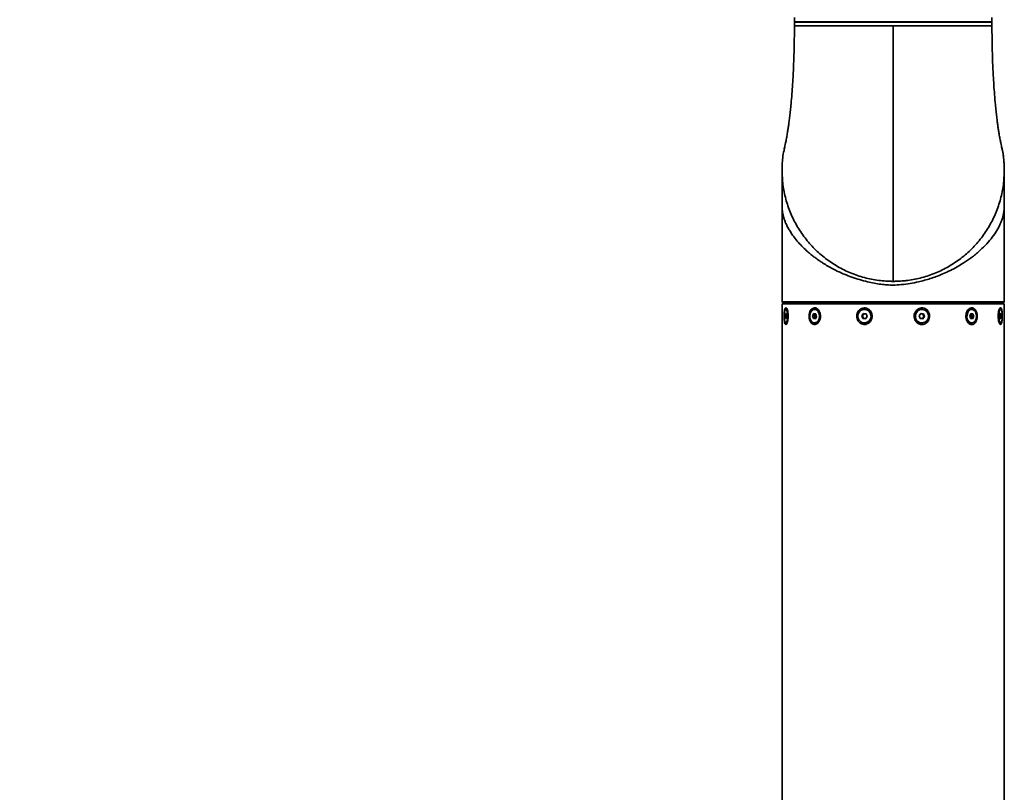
# Model space of a CAD drawing. Header units: millimetres. Extents: x -55 to 650, y 0 to 297.
# Tile 14 of 40: x 60 to 100, y 172 to 204. Entities that reach past the tile are written whole.
import ezdxf

# ---------------------------------------------------------------- set-up
doc = ezdxf.new("R2010")
doc.units = ezdxf.units.MM
doc.layers.add('标注层', color=150, linetype='Continuous')
doc.styles.add('SLDTEXTSTYLE0', font='TXT', dxfattribs={"width": 0.7, "bigfont": 'bigfont'})

msp = doc.modelspace()

# ---------------------------------------------------------------- linework, layer by layer
at = {"color": 7, "linetype": 'Continuous', "lineweight": 35}
for p, q in [((91.5821, 203.6962), (91.5821, 203.5303)), ((91.5821, 203.5303), (99.5821, 203.5303)), ((91.5821, 203.5103), (91.5821, 203.3606)), ((99.5821, 203.5103), (91.5821, 203.5103)), ((91.8721, 203.5303), (91.8521, 203.5103)), ((99.0097, 203.5303), (99.0282, 203.5103)), ((99.3121, 203.5103), (99.2921, 203.5303)), ((99.5821, 203.5303), (99.5821, 203.6943)), ((99.5821, 203.5103), (99.5821, 203.3606)), ((91.1678, 198.3848), (91.1735, 198.4127)), ((99.9975, 198.3791), (100.03, 198.1935)), ((91.0821, 197.5106), (91.0821, 192.4406)), ((100.0813, 197.4253), (100.0814, 197.4307)), ((100.0813, 197.4248), (100.0813, 197.4224)), ((100.0821, 192.1806), (100.0821, 197.5106)), ((95.4821, 193.0118), (95.3613, 193.0161)), ((91.0821, 192.4406), (91.0832, 192.4406)), ((91.0832, 192.1806), (91.0832, 192.4406)), ((91.0832, 192.1806), (100.0821, 192.1806)), ((100.0321, 192.1306), (100.0821, 192.1806)), ((91.0821, 192.1006), (91.0821, 160.4206)), ((91.0821, 192.1006), (100.0821, 192.1006)), ((91.1331, 192.1306), (91.1021, 192.1618)), ((100.0321, 192.1306), (91.1331, 192.1306)), ((91.2924, 191.8776), (91.2354, 191.8776)), ((91.2924, 191.8776), (91.2354, 191.8776)), ((91.2924, 191.8776), (91.2354, 191.8776)), ((91.2924, 191.8776), (91.2354, 191.8776)), ((91.2924, 191.8776), (91.2354, 191.8776)), ((91.2924, 191.8776), (91.2354, 191.8776)), ((91.2924, 191.8776), (91.2354, 191.8776)), ((91.2924, 191.8776), (91.2354, 191.8776)), ((91.2924, 191.8776), (91.2354, 191.8776)), ((91.3821, 192.1306), (91.3821, 192.1206)), ((91.3821, 192.1206), (91.4021, 192.1006)), ((91.3821, 192.1206), (91.9448, 192.1206)), ((91.9448, 192.1206), (99.7821, 192.1206)), ((91.9621, 192.1006), (91.9448, 192.1206)), ((92.4419, 191.8776), (92.4001, 191.8776)), ((92.4419, 191.8776), (92.4001, 191.8776)), ((92.4419, 191.8776), (92.4001, 191.8776)), ((92.4419, 191.8776), (92.4001, 191.8776)), ((94.4327, 191.8776), (94.4174, 191.8776)), ((94.4327, 191.8776), (94.4174, 191.8776)), ((94.4327, 191.8776), (94.4174, 191.8776)), ((94.4327, 191.8776), (94.4174, 191.8776)), ((94.4327, 191.8776), (94.4174, 191.8776)), ((94.4327, 191.8776), (94.4174, 191.8776)), ((96.7468, 191.8776), (96.7315, 191.8776)), ((96.7468, 191.8776), (96.7315, 191.8776)), ((98.7641, 191.8776), (98.7224, 191.8776)), ((98.7641, 191.8776), (98.7224, 191.8776)), ((99.7621, 192.1006), (99.7821, 192.1206)), ((99.7821, 192.1206), (99.7821, 192.1306)), ((99.9288, 191.8776), (99.8718, 191.8776)), ((100.0821, 160.4206), (100.0821, 192.1006)), ((91.2059, 191.6167), (91.2242, 191.7077)), ((91.2171, 191.5096), (91.2059, 191.6167)), ((91.2617, 191.6167), (91.2059, 191.6167)), ((91.2467, 191.4936), (91.2171, 191.5096)), ((91.2499, 191.5096), (91.2171, 191.5096)), ((91.2242, 191.7077), (91.2538, 191.6917)), ((91.265, 191.5846), (91.2467, 191.4936)), ((91.2538, 191.6917), (91.265, 191.5846)), ((92.3193, 191.6167), (92.3695, 191.7077)), ((92.3499, 191.5096), (92.3193, 191.6167)), ((92.3971, 191.6167), (92.3193, 191.6167)), ((92.4308, 191.4936), (92.3499, 191.5096)), ((92.4277, 191.5096), (92.3499, 191.5096)), ((92.3695, 191.7077), (92.4504, 191.6917)), ((92.3971, 191.6167), (92.4222, 191.6622)), ((92.4124, 191.5631), (92.3971, 191.6167)), ((92.4277, 191.5096), (92.4124, 191.5631)), ((92.4222, 191.6622), (92.4396, 191.6938)), ((92.4384, 191.5075), (92.4277, 191.5096)), ((92.481, 191.5846), (92.4308, 191.4936)), ((92.4504, 191.6917), (92.481, 191.5846)), ((94.307, 191.6167), (94.3756, 191.7077)), ((94.3488, 191.5096), (94.307, 191.6167)), ((94.3354, 191.6167), (94.307, 191.6167)), ((94.3354, 191.6167), (94.3698, 191.6622)), ((94.3564, 191.5631), (94.3354, 191.6167)), ((94.4593, 191.4936), (94.3488, 191.5096)), ((94.3773, 191.5096), (94.3488, 191.5096)), ((94.3773, 191.5096), (94.3564, 191.5631)), ((94.3698, 191.6622), (94.4013, 191.704)), ((94.3756, 191.7077), (94.4861, 191.6917)), ((94.4325, 191.5016), (94.3773, 191.5096)), ((94.4621, 191.4973), (94.4325, 191.5016)), ((94.5279, 191.5846), (94.4593, 191.4936)), ((94.4861, 191.6917), (94.5279, 191.5846)), ((96.6363, 191.6167), (96.705, 191.7077)), ((96.6782, 191.5096), (96.6363, 191.6167)), ((96.7886, 191.4936), (96.6782, 191.5096)), ((96.7022, 191.704), (96.7317, 191.6997)), ((96.705, 191.7077), (96.8154, 191.6917)), ((96.7317, 191.6997), (96.787, 191.6917)), ((96.7945, 191.5391), (96.763, 191.4973)), ((96.787, 191.6917), (96.8154, 191.6917)), ((96.787, 191.6917), (96.8079, 191.6382)), ((96.8573, 191.5846), (96.7886, 191.4936)), ((96.8288, 191.5846), (96.7945, 191.5391)), ((96.8079, 191.6382), (96.8288, 191.5846)), ((96.8154, 191.6917), (96.8573, 191.5846)), ((96.8288, 191.5846), (96.8573, 191.5846)), ((98.6832, 191.6167), (98.7335, 191.7077)), ((98.7139, 191.5096), (98.6832, 191.6167)), ((98.7947, 191.4936), (98.7139, 191.5096)), ((98.7421, 191.5391), (98.7246, 191.5075)), ((98.7258, 191.6938), (98.7365, 191.6917)), ((98.7335, 191.7077), (98.8143, 191.6917)), ((98.7365, 191.6917), (98.8143, 191.6917)), ((98.7365, 191.6917), (98.7519, 191.6382)), ((98.7672, 191.5846), (98.7421, 191.5391)), ((98.7519, 191.6382), (98.7672, 191.5846)), ((98.7672, 191.5846), (98.845, 191.5846)), ((98.845, 191.5846), (98.7947, 191.4936)), ((98.8143, 191.6917), (98.845, 191.5846)), ((99.8992, 191.6167), (99.9176, 191.7077)), ((99.9104, 191.5096), (99.8992, 191.6167)), ((99.9025, 191.5846), (99.9584, 191.5846)), ((99.94, 191.4936), (99.9104, 191.5096)), ((99.9143, 191.6917), (99.9472, 191.6917)), ((99.9176, 191.7077), (99.9472, 191.6917)), ((99.9584, 191.5846), (99.94, 191.4936)), ((99.9472, 191.6917), (99.9584, 191.5846)), ((91.2354, 191.3236), (91.2924, 191.3236)), ((91.2354, 191.3236), (91.2924, 191.3236)), ((91.2354, 191.3236), (91.2924, 191.3236)), ((91.2354, 191.3236), (91.2924, 191.3236)), ((91.2354, 191.3236), (91.2924, 191.3236)), ((91.2354, 191.3236), (91.2924, 191.3236)), ((91.2354, 191.3236), (91.2924, 191.3236)), ((91.2354, 191.3236), (91.2924, 191.3236)), ((91.2354, 191.3236), (91.2924, 191.3236)), ((92.4001, 191.3236), (92.4419, 191.3236)), ((92.4001, 191.3236), (92.4419, 191.3236)), ((92.4001, 191.3236), (92.4419, 191.3236)), ((92.4001, 191.3236), (92.4419, 191.3236)), ((94.4174, 191.3236), (94.4327, 191.3236)), ((94.4174, 191.3236), (94.4327, 191.3236)), ((94.4174, 191.3236), (94.4327, 191.3236)), ((94.4174, 191.3236), (94.4327, 191.3236)), ((94.4174, 191.3236), (94.4327, 191.3236)), ((94.4174, 191.3236), (94.4327, 191.3236)), ((96.7315, 191.3236), (96.7468, 191.3236)), ((96.7315, 191.3236), (96.7468, 191.3236)), ((98.7224, 191.3236), (98.7641, 191.3236)), ((98.7224, 191.3236), (98.7641, 191.3236)), ((99.8718, 191.3236), (99.9288, 191.3236))]:
    msp.add_line(p, q, dxfattribs=at)
at = {"color": 8, "linetype": 'Continuous', "lineweight": 35}
for p, q in [((93.1413, 193.7284), (93.1413, 193.7301)), ((93.2006, 193.6925), (93.2005, 193.6871)), ((93.5603, 193.4878), (93.5603, 193.4904)), ((97.6039, 193.4904), (97.604, 193.4865)), ((97.9637, 193.6869), (97.9636, 193.6925)), ((98.0229, 193.7301), (98.023, 193.7271)), ((94.5065, 193.1395), (94.5065, 193.1411)), ((96.6577, 193.1411), (96.6578, 193.1382)), ((97.2691, 193.3386), (97.2691, 193.3388)), ((91.9448, 192.1206), (91.9448, 192.1306))]:
    msp.add_line(p, q, dxfattribs=at)
at = {"color": 7, "linetype": 'Continuous', "lineweight": 35, "flags": 128}
for points in [[(91.1205, 196.9244), (91.0865, 197.3116), (91.0834, 197.6176)], [(96.1401, 193.0454), (96.0793, 193.0382), (95.6821, 193.0118)], [(91.1913, 191.3823), (91.2147, 191.3355), (91.2409, 191.3245), (91.2664, 191.3507), (91.2877, 191.4108), (91.3019, 191.4965), (91.3071, 191.5962), (91.3027, 191.6966), (91.2892, 191.784), (91.2684, 191.8466), (91.2432, 191.876), (91.2169, 191.8682), (91.1932, 191.8243), (91.1751, 191.7502), (91.1652, 191.6559), (91.1648, 191.5541), (91.1739, 191.4586), (91.1913, 191.3823)], [(91.1913, 191.3823), (91.2147, 191.3355), (91.2409, 191.3245), (91.2664, 191.3507), (91.2877, 191.4108), (91.3019, 191.4965), (91.3071, 191.5962), (91.3027, 191.6966), (91.2892, 191.784), (91.2684, 191.8466), (91.2432, 191.876), (91.2169, 191.8682), (91.1932, 191.8243), (91.1751, 191.7502), (91.1652, 191.6559), (91.1648, 191.5541), (91.1739, 191.4586), (91.1913, 191.3823)], [(91.1913, 191.3823), (91.2147, 191.3355), (91.2409, 191.3245), (91.2664, 191.3507), (91.2877, 191.4108), (91.3019, 191.4965), (91.3071, 191.5962), (91.3027, 191.6966), (91.2892, 191.784), (91.2684, 191.8466), (91.2432, 191.876), (91.2169, 191.8682), (91.1932, 191.8243), (91.1751, 191.7502), (91.1652, 191.6559), (91.1648, 191.5541), (91.1739, 191.4586), (91.1913, 191.3823)], [(91.1913, 191.3823), (91.2147, 191.3355), (91.2409, 191.3245), (91.2664, 191.3507), (91.2877, 191.4108), (91.3019, 191.4965), (91.3071, 191.5962), (91.3027, 191.6966), (91.2892, 191.784), (91.2684, 191.8466), (91.2432, 191.876), (91.2169, 191.8682), (91.1932, 191.8243), (91.1751, 191.7502), (91.1652, 191.6559), (91.1648, 191.5541), (91.1739, 191.4586), (91.1913, 191.3823)], [(91.1913, 191.3823), (91.2147, 191.3355), (91.2409, 191.3245), (91.2664, 191.3507), (91.2877, 191.4108), (91.3019, 191.4965), (91.3071, 191.5962), (91.3027, 191.6966), (91.2892, 191.784), (91.2684, 191.8466), (91.2432, 191.876), (91.2169, 191.8682), (91.1932, 191.8243), (91.1751, 191.7502), (91.1652, 191.6559), (91.1648, 191.5541), (91.1739, 191.4586), (91.1913, 191.3823)], [(91.1913, 191.3823), (91.2147, 191.3355), (91.2409, 191.3245), (91.2664, 191.3507), (91.2877, 191.4108), (91.3019, 191.4965), (91.3071, 191.5962), (91.3027, 191.6966), (91.2892, 191.784), (91.2684, 191.8466), (91.2432, 191.876), (91.2169, 191.8682), (91.1932, 191.8243), (91.1751, 191.7502), (91.1652, 191.6559), (91.1648, 191.5541), (91.1739, 191.4586), (91.1913, 191.3823)], [(91.1913, 191.3823), (91.2147, 191.3355), (91.2409, 191.3245), (91.2664, 191.3507), (91.2877, 191.4108), (91.3019, 191.4965), (91.3071, 191.5962), (91.3027, 191.6966), (91.2892, 191.784), (91.2684, 191.8466), (91.2432, 191.876), (91.2169, 191.8682), (91.1932, 191.8243), (91.1751, 191.7502), (91.1652, 191.6559), (91.1648, 191.5541), (91.1739, 191.4586), (91.1913, 191.3823)], [(91.1913, 191.3823), (91.2147, 191.3355), (91.2409, 191.3245), (91.2664, 191.3507), (91.2877, 191.4108), (91.3019, 191.4965), (91.3071, 191.5962), (91.3027, 191.6966), (91.2892, 191.784), (91.2684, 191.8466), (91.2432, 191.876), (91.2169, 191.8682), (91.1932, 191.8243), (91.1751, 191.7502), (91.1652, 191.6559), (91.1648, 191.5541), (91.1739, 191.4586), (91.1913, 191.3823)], [(91.1913, 191.3823), (91.2147, 191.3355), (91.2409, 191.3245), (91.2664, 191.3507), (91.2877, 191.4108), (91.3019, 191.4965), (91.3071, 191.5962), (91.3027, 191.6966), (91.2892, 191.784), (91.2684, 191.8466), (91.2432, 191.876), (91.2169, 191.8682), (91.1932, 191.8243), (91.1751, 191.7502), (91.1652, 191.6559), (91.1648, 191.5541), (91.1739, 191.4586), (91.1913, 191.3823)], [(92.2796, 191.3823), (92.3435, 191.3355), (92.4151, 191.3245), (92.4846, 191.3507), (92.5428, 191.4108), (92.5816, 191.4965), (92.596, 191.5962), (92.5839, 191.6966), (92.547, 191.784), (92.4902, 191.8466), (92.4213, 191.876), (92.3495, 191.8682), (92.2846, 191.8243), (92.2353, 191.7502), (92.2082, 191.6559), (92.2071, 191.5541), (92.232, 191.4586), (92.2796, 191.3823)], [(92.2796, 191.3823), (92.3435, 191.3355), (92.4151, 191.3245), (92.4846, 191.3507), (92.5428, 191.4108), (92.5816, 191.4965), (92.596, 191.5962), (92.5839, 191.6966), (92.547, 191.784), (92.4902, 191.8466), (92.4213, 191.876), (92.3495, 191.8682), (92.2846, 191.8243), (92.2353, 191.7502), (92.2082, 191.6559), (92.2071, 191.5541), (92.232, 191.4586), (92.2796, 191.3823)], [(92.2796, 191.3823), (92.3435, 191.3355), (92.4151, 191.3245), (92.4846, 191.3507), (92.5428, 191.4108), (92.5816, 191.4965), (92.596, 191.5962), (92.5839, 191.6966), (92.547, 191.784), (92.4902, 191.8466), (92.4213, 191.876), (92.3495, 191.8682), (92.2846, 191.8243), (92.2353, 191.7502), (92.2082, 191.6559), (92.2071, 191.5541), (92.232, 191.4586), (92.2796, 191.3823)], [(92.2796, 191.3823), (92.3435, 191.3355), (92.4151, 191.3245), (92.4846, 191.3507), (92.5428, 191.4108), (92.5816, 191.4965), (92.596, 191.5962), (92.5839, 191.6966), (92.547, 191.784), (92.4902, 191.8466), (92.4213, 191.876), (92.3495, 191.8682), (92.2846, 191.8243), (92.2353, 191.7502), (92.2082, 191.6559), (92.2071, 191.5541), (92.232, 191.4586), (92.2796, 191.3823)], [(92.4419, 191.8776), (92.4984, 191.8658), (92.5624, 191.819)], [(92.4419, 191.8776), (92.4984, 191.8658), (92.5624, 191.819)], [(92.4419, 191.8776), (92.4984, 191.8658), (92.5624, 191.819)], [(92.4419, 191.8776), (92.4984, 191.8658), (92.5624, 191.819)], [(92.5624, 191.819), (92.61, 191.7427), (92.6349, 191.6472), (92.6338, 191.5454), (92.6067, 191.4511), (92.5574, 191.377), (92.4925, 191.333), (92.4419, 191.3236)], [(92.5624, 191.819), (92.61, 191.7427), (92.6349, 191.6472), (92.6338, 191.5454), (92.6067, 191.4511), (92.5574, 191.377), (92.4925, 191.333), (92.4419, 191.3236)], [(92.5624, 191.819), (92.61, 191.7427), (92.6349, 191.6472), (92.6338, 191.5454), (92.6067, 191.4511), (92.5574, 191.377), (92.4925, 191.333), (92.4419, 191.3236)], [(92.5624, 191.819), (92.61, 191.7427), (92.6349, 191.6472), (92.6338, 191.5454), (92.6067, 191.4511), (92.5574, 191.377), (92.4925, 191.333), (92.4419, 191.3236)], [(94.2528, 191.3823), (94.3401, 191.3355), (94.4379, 191.3245), (94.5329, 191.3507), (94.6123, 191.4108), (94.6654, 191.4965), (94.685, 191.5962), (94.6684, 191.6966), (94.618, 191.784), (94.5405, 191.8466), (94.4464, 191.876), (94.3483, 191.8682), (94.2596, 191.8243), (94.1922, 191.7502), (94.1552, 191.6559), (94.1537, 191.5541), (94.1877, 191.4586), (94.2528, 191.3823)], [(94.2528, 191.3823), (94.3401, 191.3355), (94.4379, 191.3245), (94.5329, 191.3507), (94.6123, 191.4108), (94.6654, 191.4965), (94.685, 191.5962), (94.6684, 191.6966), (94.618, 191.784), (94.5405, 191.8466), (94.4464, 191.876), (94.3483, 191.8682), (94.2596, 191.8243), (94.1922, 191.7502), (94.1552, 191.6559), (94.1537, 191.5541), (94.1877, 191.4586), (94.2528, 191.3823)], [(94.2528, 191.3823), (94.3401, 191.3355), (94.4379, 191.3245), (94.5329, 191.3507), (94.6123, 191.4108), (94.6654, 191.4965), (94.685, 191.5962), (94.6684, 191.6966), (94.618, 191.784), (94.5405, 191.8466), (94.4464, 191.876), (94.3483, 191.8682), (94.2596, 191.8243), (94.1922, 191.7502), (94.1552, 191.6559), (94.1537, 191.5541), (94.1877, 191.4586), (94.2528, 191.3823)], [(94.2528, 191.3823), (94.3401, 191.3355), (94.4379, 191.3245), (94.5329, 191.3507), (94.6123, 191.4108), (94.6654, 191.4965), (94.685, 191.5962), (94.6684, 191.6966), (94.618, 191.784), (94.5405, 191.8466), (94.4464, 191.876), (94.3483, 191.8682), (94.2596, 191.8243), (94.1922, 191.7502), (94.1552, 191.6559), (94.1537, 191.5541), (94.1877, 191.4586), (94.2528, 191.3823)], [(94.2528, 191.3823), (94.3401, 191.3355), (94.4379, 191.3245), (94.5329, 191.3507), (94.6123, 191.4108), (94.6654, 191.4965), (94.685, 191.5962), (94.6684, 191.6966), (94.618, 191.784), (94.5405, 191.8466), (94.4464, 191.876), (94.3483, 191.8682), (94.2596, 191.8243), (94.1922, 191.7502), (94.1552, 191.6559), (94.1537, 191.5541), (94.1877, 191.4586), (94.2528, 191.3823)], [(94.2528, 191.3823), (94.3401, 191.3355), (94.4379, 191.3245), (94.5329, 191.3507), (94.6123, 191.4108), (94.6654, 191.4965), (94.685, 191.5962), (94.6684, 191.6966), (94.618, 191.784), (94.5405, 191.8466), (94.4464, 191.876), (94.3483, 191.8682), (94.2596, 191.8243), (94.1922, 191.7502), (94.1552, 191.6559), (94.1537, 191.5541), (94.1877, 191.4586), (94.2528, 191.3823)], [(94.4327, 191.8776), (94.51, 191.8658), (94.5973, 191.819)], [(94.5973, 191.819), (94.51, 191.8658), (94.4327, 191.8776), (94.51, 191.8658), (94.5973, 191.819), (94.6624, 191.7427), (94.6965, 191.6472), (94.6949, 191.5454), (94.6579, 191.4511), (94.5905, 191.377), (94.5018, 191.333), (94.4327, 191.3236)], [(94.4327, 191.8776), (94.51, 191.8658), (94.5973, 191.819)], [(94.5973, 191.819), (94.51, 191.8658), (94.4327, 191.8776), (94.51, 191.8658), (94.5973, 191.819), (94.6624, 191.7427), (94.6965, 191.6472), (94.6949, 191.5454), (94.6579, 191.4511), (94.5905, 191.377), (94.5018, 191.333), (94.4327, 191.3236)], [(96.5822, 191.3823), (96.6695, 191.3355), (96.7672, 191.3245), (96.8622, 191.3507), (96.9416, 191.4108), (96.9947, 191.4965), (97.0143, 191.5962), (96.9978, 191.6966), (96.9474, 191.784), (96.8699, 191.8466), (96.7757, 191.876), (96.6777, 191.8682), (96.589, 191.8243), (96.5216, 191.7502), (96.4846, 191.6559), (96.483, 191.5541), (96.5171, 191.4586), (96.5822, 191.3823)], [(96.5822, 191.3823), (96.6695, 191.3355), (96.7672, 191.3245), (96.8622, 191.3507), (96.9416, 191.4108), (96.9947, 191.4965), (97.0143, 191.5962), (96.9978, 191.6966), (96.9474, 191.784), (96.8699, 191.8466), (96.7757, 191.876), (96.6777, 191.8682), (96.589, 191.8243), (96.5216, 191.7502), (96.4846, 191.6559), (96.483, 191.5541), (96.5171, 191.4586), (96.5822, 191.3823)], [(98.7224, 191.3236), (98.7012, 191.3253), (98.6323, 191.3547), (98.5755, 191.4173), (98.5386, 191.5047), (98.5265, 191.605), (98.5409, 191.7048), (98.5797, 191.7905), (98.6379, 191.8505), (98.7074, 191.8768), (98.7224, 191.8776)], [(98.7224, 191.3236), (98.7012, 191.3253), (98.6323, 191.3547), (98.5755, 191.4173), (98.5386, 191.5047), (98.5265, 191.605), (98.5409, 191.7048), (98.5797, 191.7905), (98.6379, 191.8505), (98.7074, 191.8768), (98.7224, 191.8776)], [(98.6436, 191.3823), (98.7075, 191.3355), (98.7791, 191.3245), (98.8486, 191.3507), (98.9067, 191.4108), (98.9456, 191.4965), (98.9599, 191.5962), (98.9478, 191.6966), (98.9109, 191.784), (98.8542, 191.8466), (98.7853, 191.876), (98.7135, 191.8682), (98.6486, 191.8243), (98.5992, 191.7502), (98.5722, 191.6559), (98.571, 191.5541), (98.5959, 191.4586), (98.6436, 191.3823)], [(98.6436, 191.3823), (98.7075, 191.3355), (98.7791, 191.3245), (98.8486, 191.3507), (98.9067, 191.4108), (98.9456, 191.4965), (98.9599, 191.5962), (98.9478, 191.6966), (98.9109, 191.784), (98.8542, 191.8466), (98.7853, 191.876), (98.7135, 191.8682), (98.6486, 191.8243), (98.5992, 191.7502), (98.5722, 191.6559), (98.571, 191.5541), (98.5959, 191.4586), (98.6436, 191.3823)], [(99.8847, 191.3823), (99.9081, 191.3355), (99.9343, 191.3245), (99.9597, 191.3507), (99.981, 191.4108), (99.9952, 191.4965), (100.0005, 191.5962), (99.996, 191.6966), (99.9825, 191.784), (99.9618, 191.8466), (99.9365, 191.876), (99.9103, 191.8682), (99.8865, 191.8243), (99.8684, 191.7502), (99.8585, 191.6559), (99.8581, 191.5541), (99.8672, 191.4586), (99.8847, 191.3823)]]:
    msp.add_lwpolyline(points, dxfattribs=at)
at = {"color": 7, "linetype": 'Continuous', "lineweight": 35}
for centre, radius, start, end in [((95.5821, 197.5106), 4.5, 358.78268, 7.65956), ((95.5821, 197.5106), 4.5, 268.72666, 271.27334), ((94.4251, 191.6012), 0.2777, 271.57114, 51.66422), ((96.7376, 191.6006), 0.2771, 91.25262, 268.74738), ((92.5411, 191.6004), 0.1341, 152.55723, 196.13469), ((92.5058, 191.5867), 0.0964, 194.18134, 228.69838), ((92.4935, 191.6248), 0.0805, 123.49627, 152.33912), ((94.4521, 191.6006), 0.1028, 143.22036, 201.37572), ((94.4472, 191.5977), 0.0972, 200.83853, 261.28764), ((94.4466, 191.6048), 0.0959, 98.97034, 143.26827), ((94.4459, 191.5939), 0.0933, 261.74311, 282.60451), ((96.7183, 191.6073), 0.0933, 81.74311, 102.60451), ((96.717, 191.6036), 0.0972, 20.83853, 81.28764), ((96.7176, 191.5965), 0.096, 278.98255, 323.25606), ((96.7121, 191.6007), 0.1028, 323.22036, 21.37572), ((98.6707, 191.5765), 0.0806, 303.50409, 332.33129), ((98.6584, 191.6145), 0.0964, 14.17655, 48.70317), ((98.6231, 191.6009), 0.1341, 332.55723, 16.13469)]:
    msp.add_arc(centre, radius, start, end, dxfattribs=at)
for points, knots in [([(91.5821, 203.3606), (91.5814, 203.182), (91.5802, 202.8513), (91.5711, 202.3961), (91.5597, 202.0162), (91.5469, 201.6942), (91.5305, 201.3542), (91.5091, 200.9907), (91.4797, 200.584), (91.4497, 200.2369), (91.4196, 199.9363), (91.3933, 199.7009), (91.3683, 199.4974), (91.3449, 199.3235), (91.321, 199.1584), (91.2923, 198.9769), (91.2597, 198.7895), (91.2279, 198.626), (91.2, 198.4973), (91.1794, 198.4126), (91.1671, 198.3697), (91.168, 198.3778), (91.1683, 198.3799)], [0, 0, 0, 0, 0.0704828, 0.1304607, 0.1809019, 0.2231517, 0.262119, 0.3222821, 0.3781884, 0.4429703, 0.4872767, 0.5321458, 0.572683, 0.609158, 0.6483066, 0.6915968, 0.7443195, 0.8061417, 0.8583952, 0.915724, 0.9782972, 1, 1, 1, 1]), ([(91.5821, 203.3606), (91.5887, 203.3606), (91.6019, 203.3606), (91.7082, 203.3606), (91.8758, 203.3606), (92.1082, 203.3606), (92.3996, 203.3606), (92.7456, 203.3606), (93.1401, 203.3606), (93.5764, 203.3606), (94.047, 203.3606), (94.5439, 203.3606), (95.0585, 203.3606), (95.4076, 203.3606), (95.5821, 203.3606)], [0, 0, 0, 0, 0.0833333, 0.1666667, 0.25, 0.3333333, 0.4166667, 0.5, 0.5833333, 0.6666667, 0.75, 0.8333333, 0.9166667, 1, 1, 1, 1]), ([(95.5821, 203.3606), (95.7566, 203.3606), (96.1057, 203.3606), (96.6204, 203.3606), (97.1172, 203.3606), (97.5878, 203.3606), (98.0241, 203.3606), (98.4186, 203.3606), (98.7646, 203.3606), (99.0561, 203.3606), (99.2884, 203.3606), (99.456, 203.3606), (99.5623, 203.3606), (99.5755, 203.3606), (99.5821, 203.3606)], [0, 0, 0, 0, 0.0833333, 0.1666667, 0.25, 0.3333333, 0.4166667, 0.5, 0.5833333, 0.6666667, 0.75, 0.8333333, 0.9166667, 1, 1, 1, 1]), ([(95.5821, 193.0106), (95.5821, 193.0212), (95.5821, 193.0422), (95.5821, 193.215), (95.5821, 193.4892), (95.5821, 193.8719), (95.5821, 194.3583), (95.5821, 194.9465), (95.5821, 195.6337), (95.5821, 196.3899), (95.5821, 197.2014), (95.5821, 198.0581), (95.5821, 198.9866), (95.5821, 199.9851), (95.5821, 201.0516), (95.5821, 202.1844), (95.5821, 202.9622), (95.5821, 203.3606)], [0, 0, 0, 0, 0.0673477, 0.1331837, 0.1979257, 0.2620107, 0.3258964, 0.3900595, 0.4549958, 0.5212151, 0.5822051, 0.6450302, 0.7100727, 0.7777145, 0.8483342, 0.9223062, 1, 1, 1, 1]), ([(99.996, 198.3796), (99.9963, 198.3776), (99.9972, 198.3696), (99.9852, 198.4111), (99.9651, 198.4936), (99.9377, 198.6195), (99.9063, 198.7802), (99.8738, 198.9655), (99.8451, 199.1461), (99.8211, 199.3109), (99.7981, 199.4809), (99.7736, 199.6782), (99.7476, 199.9081), (99.7174, 200.2066), (99.6867, 200.556), (99.6572, 200.9597), (99.6371, 201.296), (99.6228, 201.578), (99.6124, 201.8152), (99.6019, 202.098), (99.592, 202.4483), (99.5839, 202.877), (99.5827, 203.1903), (99.5821, 203.3606)], [0, 0, 0, 0, 0.0208378, 0.0827091, 0.139464, 0.1912691, 0.2526962, 0.3052687, 0.3486737, 0.3881625, 0.4238465, 0.4634622, 0.5073282, 0.551682, 0.6176088, 0.6744028, 0.7319444, 0.7615999, 0.7922978, 0.829793, 0.8763641, 0.9327743, 1, 1, 1, 1]), ([(91.1778, 198.3867), (91.1561, 198.288), (91.0931, 198), (91.0865, 197.7047), (91.0821, 197.5106)], [0, 0, 0, 0, 0.3428203, 1, 1, 1, 1]), ([(100.0821, 197.5106), (100.0778, 197.7047), (100.0712, 198), (100.0081, 198.288), (99.9865, 198.3867)], [0, 0, 0, 0, 0.6571797, 1, 1, 1, 1]), ([(91.0821, 197.5106), (91.0895, 197.3143), (91.1044, 196.9216), (91.2239, 196.3426), (91.4125, 195.7836), (91.6739, 195.2542), (92.0018, 194.7634), (92.391, 194.3196), (92.8349, 193.9303), (93.3257, 193.6024), (93.8551, 193.341), (94.4141, 193.1525), (94.9931, 193.0329), (95.3858, 193.0181), (95.5821, 193.0106)], [0, 0, 0, 0, 0.0833333, 0.1666668, 0.2500005, 0.3333337, 0.416667, 0.5000001, 0.5833334, 0.6666669, 0.7500001, 0.8333334, 0.9166667, 1, 1, 1, 1]), ([(91.0833, 197.4056), (91.0833, 197.406), (91.0833, 197.4068), (91.0833, 197.4075), (91.0833, 197.4078)], [0, 0, 0, 0, 0.55975112, 1, 1, 1, 1]), ([(91.0833, 197.4042), (91.0833, 197.3587), (91.0833, 197.268), (91.0833, 197.0481), (91.0833, 196.8464), (91.0833, 196.723)], [0, 0, 0, 0, 0.2800828, 0.5594658, 1, 1, 1, 1]), ([(91.0833, 197.4037), (91.0833, 197.4034), (91.0835, 197.3795), (91.0839, 197.2879), (91.0844, 197.1591), (91.0848, 197.0352), (91.0846, 196.8901), (91.0846, 196.7137), (91.0846, 196.4981), (91.0845, 196.2888), (91.0845, 196.1312), (91.0845, 196.0484)], [0, 0, 0, 0, 0.0024571, 0.1544692, 0.2799177, 0.3788927, 0.4642047, 0.6352552, 0.7423674, 0.8646844, 1, 1, 1, 1]), ([(95.5821, 193.0106), (95.7785, 193.0181), (96.1712, 193.0329), (96.7501, 193.1525), (97.3091, 193.341), (97.8386, 193.6024), (98.3294, 193.9303), (98.7732, 194.3196), (99.1624, 194.7634), (99.4903, 195.2542), (99.7517, 195.7836), (99.9403, 196.3426), (100.0598, 196.9216), (100.0747, 197.3143), (100.0821, 197.5106)], [0, 0, 0, 0, 0.0833333, 0.1666666, 0.2499999, 0.3333331, 0.4166666, 0.4999999, 0.583333, 0.6666663, 0.7499995, 0.8333332, 0.9166667, 1, 1, 1, 1]), ([(100.0801, 196.0683), (100.0801, 196.0794), (100.0801, 196.17), (100.0802, 196.3344), (100.0804, 196.6222), (100.0807, 196.9412), (100.081, 197.2313), (100.0812, 197.3846), (100.0813, 197.4215), (100.0813, 197.423)], [0, 0, 0, 0, 0.0182823, 0.1503564, 0.2783913, 0.5246348, 0.7612272, 0.9906445, 1, 1, 1, 1]), ([(100.0809, 196.723), (100.0812, 196.6234), (100.0816, 196.4966), (100.0816, 196.3437), (100.0816, 196.2698), (100.0813, 196.1813), (100.0807, 196.0989), (100.0792, 196.0256), (100.0758, 195.9315), (100.0658, 195.8244), (100.0424, 195.6965), (100.0122, 195.5853), (99.9777, 195.4846), (99.9394, 195.3865), (99.8671, 195.2265), (99.7438, 195.008), (99.5505, 194.7358), (99.3167, 194.4664), (99.0843, 194.2453), (98.8763, 194.0709), (98.7093, 193.943), (98.5409, 193.8246), (98.3415, 193.6954), (98.1071, 193.5588), (97.834, 193.419), (97.4989, 193.269), (97.0947, 193.12), (96.662, 192.999), (96.2674, 192.9205), (95.9224, 192.8737), (95.6087, 192.855), (95.3326, 192.8665), (95.0792, 192.8925), (94.8118, 192.9355), (94.5232, 192.997), (94.2189, 193.0778), (93.9055, 193.1795), (93.6308, 193.2856), (93.3924, 193.391), (93.1874, 193.4912), (92.9844, 193.6008), (92.8064, 193.7065), (92.6512, 193.8065), (92.5168, 193.899), (92.3832, 193.9974), (92.251, 194.1016), (92.099, 194.2303), (91.9261, 194.3916), (91.7392, 194.5888), (91.6031, 194.7555), (91.5115, 194.8804), (91.4572, 194.9593), (91.4065, 195.0382), (91.3593, 195.1173), (91.3157, 195.1964), (91.2758, 195.2756), (91.2334, 195.367), (91.1896, 195.4736), (91.1506, 195.59), (91.121, 195.7018), (91.1042, 195.7931), (91.0948, 195.8672), (91.0901, 195.92), (91.0862, 195.9849), (91.0842, 196.0568), (91.0832, 196.136), (91.0826, 196.2484), (91.0825, 196.4491), (91.083, 196.6227), (91.0833, 196.723)], [0, 0, 0, 0, 0.01796788, 0.02286794, 0.02725714, 0.03116921, 0.03885201, 0.04276971, 0.04683372, 0.06120673, 0.07581055, 0.09071656, 0.10052319, 0.11167896, 0.12511845, 0.15629668, 0.1875249, 0.21883562, 0.25005601, 0.26689849, 0.28296815, 0.29826794, 0.31280156, 0.33461258, 0.35547386, 0.37540606, 0.40736575, 0.43788532, 0.45850192, 0.48036953, 0.5003136, 0.5144676, 0.5296378, 0.54587752, 0.56323027, 0.5832982, 0.60397147, 0.62529096, 0.64013022, 0.65549408, 0.67139144, 0.68783071, 0.6994034, 0.71144762, 0.72396512, 0.73695783, 0.75042724, 0.77121773, 0.79487975, 0.82001911, 0.82912487, 0.8382337, 0.8473456, 0.85646047, 0.86557843, 0.87469949, 0.88375089, 0.89742718, 0.91225158, 0.92475142, 0.93726919, 0.94337318, 0.94858668, 0.9529331, 0.96092174, 0.96476479, 0.96860506, 0.98185217, 1, 1, 1, 1]), ([(91.1021, 192.1618), (91.0984, 192.1655), (91.0921, 192.1718), (91.0858, 192.178), (91.0832, 192.1806)], [0, 0, 0, 0, 0.5876934, 1, 1, 1, 1]), ([(91.2945, 191.3446), (91.3015, 191.3684), (91.3165, 191.4194), (91.3298, 191.5228), (91.3322, 191.6387), (91.3217, 191.7522), (91.3002, 191.8479), (91.2719, 191.9134), (91.2421, 191.9418), (91.2148, 191.9321), (91.1922, 191.8877), (91.1755, 191.8129), (91.1651, 191.7139), (91.1616, 191.5998), (91.1653, 191.4839), (91.1764, 191.381), (91.1949, 191.3048), (91.2194, 191.2643), (91.2475, 191.2624), (91.2738, 191.292), (91.2884, 191.3289), (91.2945, 191.3446)], [0, 0, 0, 0, 0.0474731, 0.1016262, 0.1572336, 0.2135611, 0.2695747, 0.3242627, 0.3770256, 0.4282022, 0.4789902, 0.530732, 0.5842137, 0.6394036, 0.6956097, 0.7518383, 0.8070446, 0.8604327, 0.9120125, 0.9627703, 1, 1, 1, 1]), ([(92.5693, 191.3672), (92.5844, 191.393), (92.6169, 191.4486), (92.6401, 191.5559), (92.6372, 191.6725), (92.6046, 191.7824), (92.5475, 191.8705), (92.4745, 191.9256), (92.3965, 191.9428), (92.3224, 191.9227), (92.2586, 191.8689), (92.21, 191.7864), (92.1812, 191.6818), (92.176, 191.5657), (92.1962, 191.452), (92.2405, 191.3556), (92.304, 191.2892), (92.3787, 191.2597), (92.4554, 191.2686), (92.5217, 191.3073), (92.555, 191.3492), (92.5693, 191.3672)], [0, 0, 0, 0, 0.0472929, 0.1019612, 0.1578769, 0.2142217, 0.2699493, 0.3241061, 0.3763261, 0.4272446, 0.4781845, 0.5303844, 0.5844019, 0.6399781, 0.6962976, 0.7523356, 0.8070703, 0.8598858, 0.9110923, 0.961872, 1, 1, 1, 1]), ([(94.4699, 191.2694), (94.5013, 191.2782), (94.566, 191.2965), (94.6484, 191.3636), (94.7092, 191.4557), (94.7384, 191.5667), (94.7305, 191.6836), (94.6848, 191.7919), (94.6071, 191.8772), (94.5086, 191.9289), (94.4027, 191.9424), (94.3013, 191.9189), (94.2134, 191.8623), (94.1465, 191.7773), (94.1079, 191.6711), (94.1039, 191.5546), (94.1365, 191.4419), (94.2029, 191.3478), (94.2942, 191.2851), (94.3881, 191.2604), (94.4465, 191.2668), (94.4699, 191.2694)], [0, 0, 0, 0, 0.0482061, 0.0995749, 0.152505, 0.2072355, 0.2632341, 0.3195686, 0.3751822, 0.429158, 0.481212, 0.5320718, 0.5830869, 0.6354482, 0.6896349, 0.7453233, 0.8016621, 0.8576168, 0.9121859, 0.9648189, 1, 1, 1, 1]), ([(96.6943, 191.2694), (96.7266, 191.2667), (96.7928, 191.2611), (96.8894, 191.2955), (96.9721, 191.3602), (97.0318, 191.4521), (97.0611, 191.5624), (97.0549, 191.6794), (97.0122, 191.7883), (96.9377, 191.8747), (96.8414, 191.9277), (96.7361, 191.9426), (96.6336, 191.9204), (96.5432, 191.8649), (96.4734, 191.7808), (96.4322, 191.6752), (96.4265, 191.5589), (96.4591, 191.4457), (96.5266, 191.3512), (96.6103, 191.2912), (96.6701, 191.2757), (96.6943, 191.2694)], [0, 0, 0, 0, 0.0482168, 0.0989644, 0.1502608, 0.2031245, 0.2577929, 0.3137623, 0.3701005, 0.4257583, 0.4798025, 0.531919, 0.5827992, 0.6337829, 0.6860813, 0.7402042, 0.7958489, 0.8521792, 0.908168, 0.9628013, 1, 1, 1, 1]), ([(98.5949, 191.3672), (98.613, 191.3452), (98.6513, 191.2986), (98.725, 191.2635), (98.8019, 191.263), (98.8721, 191.2989), (98.9296, 191.3662), (98.9699, 191.4597), (98.9885, 191.5709), (98.9823, 191.6878), (98.9509, 191.7955), (98.8972, 191.8798), (98.8276, 191.9301), (98.7509, 191.9422), (98.6753, 191.9174), (98.6082, 191.8596), (98.5563, 191.7737), (98.5264, 191.6669), (98.5245, 191.5506), (98.5488, 191.4452), (98.5809, 191.3909), (98.5949, 191.3672)], [0, 0, 0, 0, 0.0473159, 0.1004351, 0.1519313, 0.2026818, 0.2540652, 0.3070601, 0.3618476, 0.4178752, 0.4741983, 0.5297656, 0.5836678, 0.6356573, 0.6864952, 0.7375393, 0.7899633, 0.8442134, 0.8999391, 0.9562812, 1, 1, 1, 1]), ([(99.8697, 191.3446), (99.8777, 191.3251), (99.8944, 191.284), (99.9232, 191.2596), (99.9502, 191.27), (99.9727, 191.3156), (99.9892, 191.3912), (99.9993, 191.491), (100.0026, 191.6053), (99.9987, 191.721), (99.9873, 191.8233), (99.9686, 191.8984), (99.944, 191.9376), (99.9157, 191.9386), (99.887, 191.9037), (99.8611, 191.837), (99.8416, 191.7441), (99.8319, 191.633), (99.8348, 191.5166), (99.8486, 191.4152), (99.8634, 191.3659), (99.8697, 191.3446)], [0, 0, 0, 0, 0.0474955, 0.1000537, 0.1511924, 0.2019908, 0.2537788, 0.30732, 0.3625531, 0.4187746, 0.4749841, 0.5301393, 0.5834607, 0.6349927, 0.6857442, 0.7370987, 0.7900494, 0.8447994, 0.9008103, 0.9571374, 1, 1, 1, 1])]:
    msp.add_open_spline(points, degree=3, knots=knots, dxfattribs=at)
at = {"color": 8, "linetype": 'Continuous', "lineweight": 35}
msp.add_open_spline([(91.0829, 197.4252), (91.0829, 197.4277), (91.0827, 197.437), (91.083, 197.4181), (91.0833, 197.4042)], degree=3, knots=[0, 0, 0, 0, 0.2635006, 1, 1, 1, 1], dxfattribs=at)

# ---------------------------------------------------------------- texts
at = {"layer": '标注层', "color": 1, "insert": (18.1914, 200.4886), "char_height": 2.5, "attachment_point": 2, "style": 'SLDTEXTSTYLE0'}
msp.add_mtext('\\M+192BC线\\M+19378\\M+195BD\\M+196CA\\M+19378\\M+196A2\\M+1928D\\M+18CF6\\M+18DB7', dxfattribs=at)

doc.saveas('drawing.dxf')
